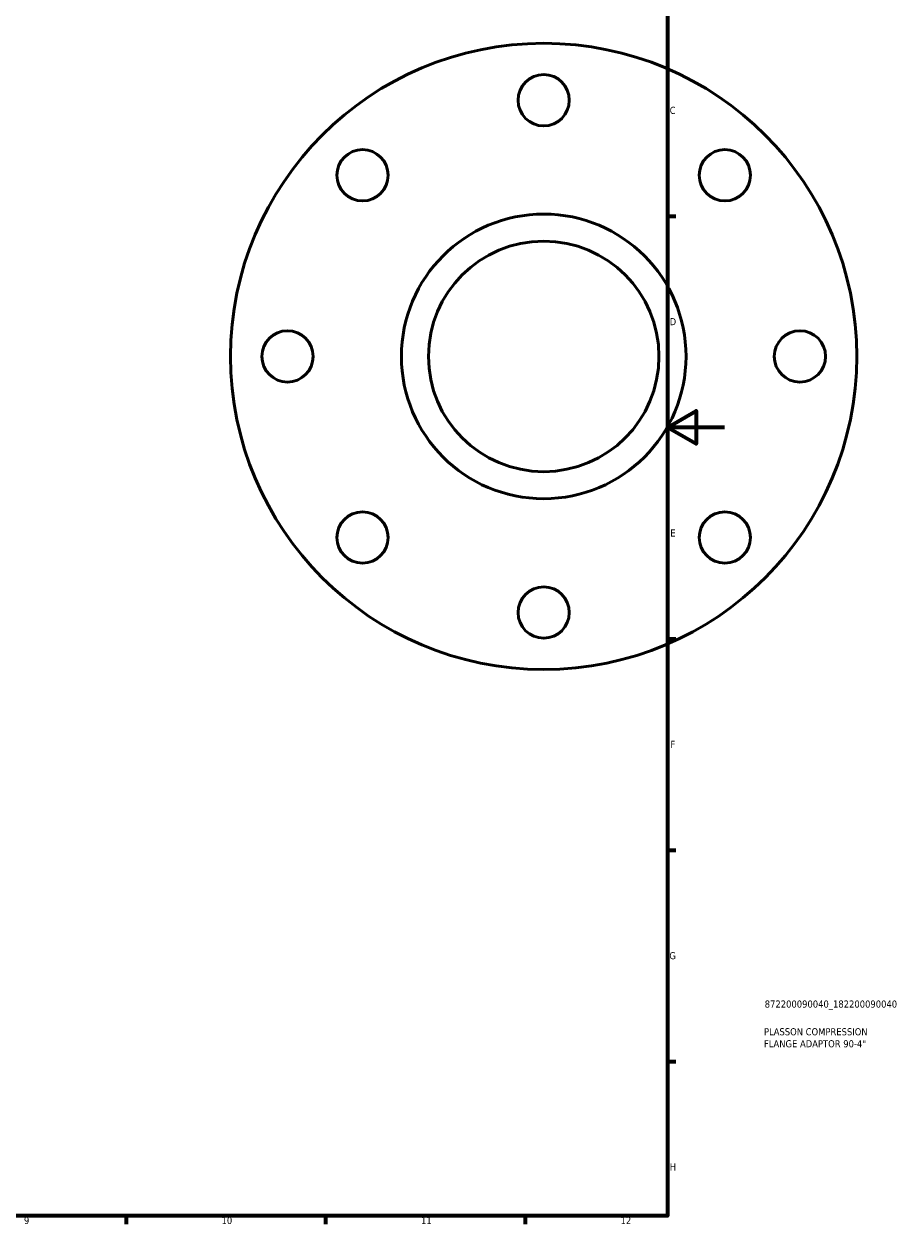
# Model space of a CAD drawing. Header units: millimetres. Extents: x -123 to 939, y -110 to 792.
# Tile 4 of 6: x 595 to 902, y 17 to 439. Entities that reach past the tile are written whole.
import ezdxf

# ---------------------------------------------------------------- set-up
doc = ezdxf.new("R2010")
doc.units = ezdxf.units.MM
for name, color, linetype, lineweight in [('Border (ISO)', 7, 'Continuous', 70), ('Title (ISO)', 7, 'Continuous', 50), ('Visible (ISO)', 7, 'Continuous', 50)]:
    doc.layers.add(name, color=color, linetype=linetype, lineweight=lineweight)
doc.styles.add('Note Text (ISO)', font='tahoma.ttf')

# ---------------------------------------------------------------- blocks, each defined once
blk = doc.blocks.new('Borders Default Border')
at = {"layer": 'Border (ISO)'}
for p, q in [((821, 371.25), (823.9, 371.25)), ((821, 222.75), (823.9, 222.75)), ((821, 148.5), (823.9, 148.5)), ((821, 74.25), (823.9, 74.25)), ((630.75, 20), (630.75, 17.1)), ((700.83, 20), (700.83, 17.1)), ((770.92, 20), (770.92, 17.1))]:
    blk.add_line(p, q, dxfattribs=at)
at = {"layer": 'Border (ISO)', "flags": 128}
for points in [[(20, 20), (20, 574), (821, 574), (821, 20), (20, 20)], [(841, 297), (821, 297), (831, 302.77), (831, 291.23), (821, 297)]]:
    blk.add_lwpolyline(points, dxfattribs=at)
at = {"layer": 'Border (ISO)', "color": 232, "true_color": 0xca0064, "char_height": 2.5, "attachment_point": 7, "style": 'Note Text (ISO)'}
for s, insert in [('C', (821.73, 407.08)), ('D', (821.73, 332.88)), ('E', (821.94, 258.63)), ('F', (822, 184.38)), ('G', (821.61, 110.08)), ('H', (821.74, 35.88)), ('9', (594.88, 17.05)), ('10', (664.29, 17.05)), ('11', (734.37, 17.1)), ('12', (804.46, 17.1))]:
    blk.add_mtext(s, dxfattribs=dict(at, insert=insert))
blk = doc.blocks.new('Title Blocks ISO')
at = {"layer": 'Title (ISO)', "color": 232, "true_color": 0xca0064, "style": 'Note Text (ISO)'}
for tag, p in [('PART_NUMBER_001', (34.1, 73.13)), ('DESCRIPTION_001', (33.84, 63.4)), ('DESCRIPTION_002', (33.84, 59.18))]:
    blk.add_attdef(tag, p, '', height=2.5, dxfattribs=at)

msp = doc.modelspace()

# ---------------------------------------------------------------- linework, layer by layer
at = {"layer": 'Visible (ISO)'}
for centre, radius in [((777.4637, 321.9274), 110), ((777.4637, 411.9274), 9), ((713.8241, 385.567), 9), ((841.1034, 385.567), 9), ((777.4637, 321.9274), 50), ((777.4637, 321.9274), 40.5), ((687.4637, 321.9274), 9), ((867.4637, 321.9274), 9), ((713.8241, 258.2878), 9), ((841.1034, 258.2878), 9), ((777.4637, 231.9274), 9)]:
    msp.add_circle(centre, radius, dxfattribs=at)

# ---------------------------------------------------------------- block references
msp.add_blockref('Borders Default Border', (0, 0))
msp.add_blockref('Title Blocks ISO', (821, 20)).add_auto_attribs({'PART_NUMBER_001': '872200090040_182200090040', 'DESCRIPTION_001': 'PLASSON COMPRESSION', 'DESCRIPTION_002': 'FLANGE ADAPTOR 90-4"'})

doc.saveas('drawing.dxf')
